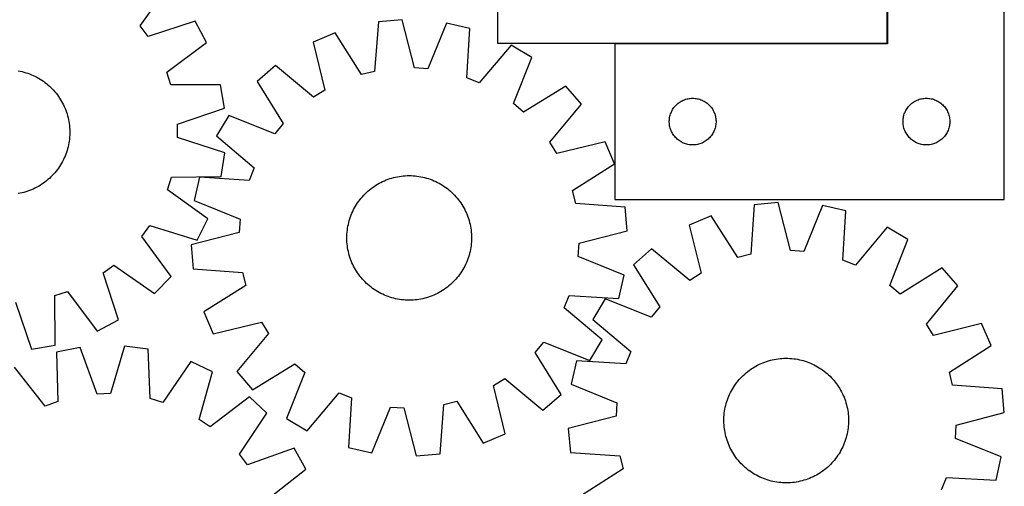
# Model space of a CAD drawing. Header units: millimetres. Extents: x 7 to 1493, y 8 to 2993.
# Tile 9 of 11: x 862 to 1493, y 2305 to 2604. Entities that reach past the tile are written whole.
import ezdxf

# ---------------------------------------------------------------- set-up
doc = ezdxf.new("R2010")
doc.units = ezdxf.units.MM
doc.layers.add('COMMON', color=5, linetype='CONTINUOUS', true_color=0x0000ff)
doc.layers.add('CUT', color=7, linetype='CONTINUOUS', true_color=0x000000)

msp = doc.modelspace()

# ---------------------------------------------------------------- linework, layer by layer
at = {"layer": 'COMMON'}
msp.add_line((1418.270419, 2788.906313), (1418.270419, 2589.307924), dxfattribs=at)
at = {"layer": 'CUT'}
for p, q in [((1418.170419, 2589.307924), (1418.170419, 2889.307924)), ((1418.37042, 2788.906313), (1418.37042, 2588.906313)), ((1493.37042, 2488.906313), (1493.37042, 2788.906313)), ((1168.170419, 2689.307924), (1168.170419, 2589.307924)), ((938.914214, 2600.343884), (957.23956, 2626.289143)), ((974.195097, 2603.333194), (944.008415, 2593.446892)), ((981.287676, 2589.679408), (974.195097, 2603.333194)), ((1106.996854, 2604.171155), (1091.668776, 2602.836768)), ((1114.838032, 2573.389819), (1106.996854, 2604.171155)), ((944.008415, 2593.446892), (938.914214, 2600.343884)), ((1091.668776, 2602.836768), (1089.264587, 2571.16352)), ((1135.465323, 2602.168136), (1123.391231, 2572.788022)), ((1150.455539, 2598.700577), (1135.465323, 2602.168136)), ((1148.400987, 2567.002729), (1150.455539, 2598.700577)), ((1063.974686, 2595.944511), (1049.809167, 2589.938797)), ((1080.944046, 2569.092778), (1063.974686, 2595.944511)), ((955.841711, 2570.666843), (981.287676, 2589.679408)), ((1049.809167, 2589.938797), (1057.310219, 2559.072813)), ((1176.911695, 2587.998352), (1156.349597, 2563.787303)), ((1168.170419, 2589.307924), (1418.170419, 2589.307924)), ((1190.096703, 2580.068276), (1176.911695, 2587.998352)), ((1418.37042, 2588.906313), (1243.37042, 2588.906313)), ((1243.37042, 2588.906313), (1243.37042, 2488.906313)), ((1178.347535, 2550.556723), (1190.096703, 2580.068276)), ((1025.600346, 2574.825928), (1013.984004, 2564.736768)), ((1050.036808, 2554.532233), (1025.600346, 2574.825928)), ((1123.391231, 2572.788022), (1114.838032, 2573.389819)), ((860.568386, 2571.471736), (861.802714, 2571.236276)), ((861.802714, 2571.236276), (863.029037, 2570.96216)), ((863.029037, 2570.96216), (864.246144, 2570.649661)), ((864.246144, 2570.649661), (865.452836, 2570.299085)), ((865.452836, 2570.299085), (866.647919, 2569.910779)), ((866.647919, 2569.910779), (867.830217, 2569.485126)), ((867.830217, 2569.485126), (868.99856, 2569.022547)), ((868.99856, 2569.022547), (870.151797, 2568.523497)), ((870.151797, 2568.523497), (871.28879, 2567.988469)), ((871.28879, 2567.988469), (872.408416, 2567.417992)), ((872.408416, 2567.417992), (873.50957, 2566.812627)), ((873.50957, 2566.812627), (874.591166, 2566.172974)), ((874.591166, 2566.172974), (875.652137, 2565.499662)), ((875.652137, 2565.499662), (876.691434, 2564.793356)), ((958.555295, 2562.53322), (955.841711, 2570.666843)), ((1089.264587, 2571.16352), (1080.944046, 2569.092778)), ((1156.349597, 2563.787303), (1148.400987, 2567.002729)), ((876.691434, 2564.793356), (877.708033, 2564.054754)), ((877.708033, 2564.054754), (878.700931, 2563.284584)), ((878.700931, 2563.284584), (879.669147, 2562.483607)), ((879.669147, 2562.483607), (880.611726, 2561.652613)), ((880.611726, 2561.652613), (881.527737, 2560.792421)), ((881.527737, 2560.792421), (882.416277, 2559.903881)), ((882.416277, 2559.903881), (883.27647, 2558.98787)), ((990.319571, 2562.607454), (958.555295, 2562.53322)), ((992.845763, 2547.430204), (990.319571, 2562.607454)), ((1013.984004, 2564.736768), (1030.656042, 2537.699425)), ((1057.310219, 2559.072813), (1050.036808, 2554.532233)), ((1211.950834, 2561.714453), (1184.913491, 2545.042415)), ((1222.039993, 2550.098111), (1211.950834, 2561.714453)), ((883.27647, 2558.98787), (884.107465, 2558.045292)), ((884.107465, 2558.045292), (884.908443, 2557.077076)), ((884.908443, 2557.077076), (885.678613, 2556.084179)), ((885.678613, 2556.084179), (886.417216, 2555.06758)), ((886.417216, 2555.06758), (887.123522, 2554.028283)), ((887.123522, 2554.028283), (887.796834, 2552.967313)), ((887.796834, 2552.967313), (888.436488, 2551.885718)), ((1287.363612, 2552.651067), (1288.079139, 2552.942065)), ((1288.079139, 2552.942065), (1288.808698, 2553.195844)), ((1288.808698, 2553.195844), (1289.550354, 2553.411729)), ((1289.550354, 2553.411729), (1290.302139, 2553.589148)), ((1290.302139, 2553.589148), (1291.062062, 2553.727631)), ((1291.062062, 2553.727631), (1291.828105, 2553.826811)), ((1291.828105, 2553.826811), (1292.598239, 2553.886424)), ((1292.598239, 2553.886424), (1293.37042, 2553.906313)), ((1293.37042, 2553.906313), (1294.142602, 2553.886424)), ((1294.142602, 2553.886424), (1294.912735, 2553.826811)), ((1294.912735, 2553.826811), (1295.678779, 2553.727631)), ((1295.678779, 2553.727631), (1296.438701, 2553.589148)), ((1296.438701, 2553.589148), (1297.190487, 2553.411729)), ((1297.190487, 2553.411729), (1297.932143, 2553.195844)), ((1297.932143, 2553.195844), (1298.661702, 2552.942065)), ((1298.661702, 2552.942065), (1299.377229, 2552.651067)), ((1437.363612, 2552.651067), (1438.079139, 2552.942065)), ((1438.079139, 2552.942065), (1438.808698, 2553.195844)), ((1438.808698, 2553.195844), (1439.550354, 2553.411729)), ((1439.550354, 2553.411729), (1440.302139, 2553.589148)), ((1440.302139, 2553.589148), (1441.062062, 2553.727631)), ((1441.062062, 2553.727631), (1441.828105, 2553.826811)), ((1441.828105, 2553.826811), (1442.598239, 2553.886424)), ((1442.598239, 2553.886424), (1443.37042, 2553.906313)), ((1443.37042, 2553.906313), (1444.142602, 2553.886424)), ((1444.142602, 2553.886424), (1444.912735, 2553.826811)), ((1444.912735, 2553.826811), (1445.678779, 2553.727631)), ((1445.678779, 2553.727631), (1446.438701, 2553.589148)), ((1446.438701, 2553.589148), (1447.190487, 2553.411729)), ((1447.190487, 2553.411729), (1447.932143, 2553.195844)), ((1447.932143, 2553.195844), (1448.661702, 2552.942065)), ((1448.661702, 2552.942065), (1449.377229, 2552.651067)), ((888.436488, 2551.885718), (889.041853, 2550.784564)), ((889.041853, 2550.784564), (889.612331, 2549.664938)), ((889.612331, 2549.664938), (890.14736, 2548.527946)), ((890.14736, 2548.527946), (890.64641, 2547.374709)), ((890.64641, 2547.374709), (891.108991, 2546.206365)), ((962.770006, 2537.211417), (992.845763, 2547.430204)), ((1184.913491, 2545.042415), (1178.347535, 2550.556723)), ((1201.746299, 2525.661649), (1222.039993, 2550.098111)), ((1280.130238, 2545.955964), (1280.510701, 2546.628205)), ((1280.510701, 2546.628205), (1280.925265, 2547.279969)), ((1280.925265, 2547.279969), (1281.372832, 2547.909527)), ((1281.372832, 2547.909527), (1281.852214, 2548.515211)), ((1281.852214, 2548.515211), (1282.36214, 2549.095413)), ((1282.36214, 2549.095413), (1282.901258, 2549.648596)), ((1282.901258, 2549.648596), (1283.468139, 2550.173292)), ((1283.468139, 2550.173292), (1284.061278, 2550.66811)), ((1284.061278, 2550.66811), (1284.679104, 2551.131738)), ((1284.679104, 2551.131738), (1285.319977, 2551.562946)), ((1285.319977, 2551.562946), (1285.982199, 2551.960592)), ((1285.982199, 2551.960592), (1286.664013, 2552.323619)), ((1286.664013, 2552.323619), (1287.363612, 2552.651067)), ((1299.377229, 2552.651067), (1300.076827, 2552.323619)), ((1300.076827, 2552.323619), (1300.758641, 2551.960592)), ((1300.758641, 2551.960592), (1301.420863, 2551.562946)), ((1301.420863, 2551.562946), (1302.061737, 2551.131738)), ((1302.061737, 2551.131738), (1302.679563, 2550.66811)), ((1302.679563, 2550.66811), (1303.272702, 2550.173292)), ((1303.272702, 2550.173292), (1303.839583, 2549.648596)), ((1303.839583, 2549.648596), (1304.378701, 2549.095413)), ((1304.378701, 2549.095413), (1304.888627, 2548.515211)), ((1304.888627, 2548.515211), (1305.368009, 2547.909527)), ((1305.368009, 2547.909527), (1305.815576, 2547.279969)), ((1305.815576, 2547.279969), (1306.23014, 2546.628205)), ((1306.23014, 2546.628205), (1306.610602, 2545.955964)), ((1430.130238, 2545.955964), (1430.510701, 2546.628205)), ((1430.510701, 2546.628205), (1430.925265, 2547.279969)), ((1430.925265, 2547.279969), (1431.372832, 2547.909527)), ((1431.372832, 2547.909527), (1431.852214, 2548.515211)), ((1431.852214, 2548.515211), (1432.36214, 2549.095413)), ((1432.36214, 2549.095413), (1432.901258, 2549.648596)), ((1432.901258, 2549.648596), (1433.468139, 2550.173292)), ((1433.468139, 2550.173292), (1434.061278, 2550.66811)), ((1434.061278, 2550.66811), (1434.679104, 2551.131738)), ((1434.679104, 2551.131738), (1435.319977, 2551.562946)), ((1435.319977, 2551.562946), (1435.982199, 2551.960592)), ((1435.982199, 2551.960592), (1436.664013, 2552.323619)), ((1436.664013, 2552.323619), (1437.363612, 2552.651067)), ((1449.377229, 2552.651067), (1450.076827, 2552.323619)), ((1450.076827, 2552.323619), (1450.758641, 2551.960592)), ((1450.758641, 2551.960592), (1451.420863, 2551.562946)), ((1451.420863, 2551.562946), (1452.061737, 2551.131738)), ((1452.061737, 2551.131738), (1452.679563, 2550.66811)), ((1452.679563, 2550.66811), (1453.272702, 2550.173292)), ((1453.272702, 2550.173292), (1453.839583, 2549.648596)), ((1453.839583, 2549.648596), (1454.378701, 2549.095413)), ((1454.378701, 2549.095413), (1454.888627, 2548.515211)), ((1454.888627, 2548.515211), (1455.368009, 2547.909527)), ((1455.368009, 2547.909527), (1455.815576, 2547.279969)), ((1455.815576, 2547.279969), (1456.23014, 2546.628205)), ((1456.23014, 2546.628205), (1456.610602, 2545.955964)), ((891.108991, 2546.206365), (891.534644, 2545.024069)), ((891.534644, 2545.024069), (891.922951, 2543.828985)), ((891.922951, 2543.828985), (892.273527, 2542.622294)), ((892.273527, 2542.622294), (892.586028, 2541.405187)), ((892.586028, 2541.405187), (892.860144, 2540.178864)), ((892.860144, 2540.178864), (893.095605, 2538.944536)), ((995.630181, 2542.882638), (987.700105, 2529.697629)), ((1025.141735, 2531.133469), (995.630181, 2542.882638)), ((1278.415157, 2540.063945), (1278.49458, 2540.832288)), ((1278.49458, 2540.832288), (1278.613451, 2541.595524)), ((1278.613451, 2541.595524), (1278.771455, 2542.351629)), ((1278.771455, 2542.351629), (1278.968172, 2543.098598)), ((1278.968172, 2543.098598), (1279.203082, 2543.834449)), ((1279.203082, 2543.834449), (1279.475561, 2544.557231)), ((1279.475561, 2544.557231), (1279.784886, 2545.265029)), ((1279.784886, 2545.265029), (1280.130238, 2545.955964)), ((1306.610602, 2545.955964), (1306.955954, 2545.265029)), ((1306.955954, 2545.265029), (1307.26528, 2544.557231)), ((1307.26528, 2544.557231), (1307.537759, 2543.834449)), ((1307.537759, 2543.834449), (1307.772668, 2543.098598)), ((1307.772668, 2543.098598), (1307.969386, 2542.351629)), ((1307.969386, 2542.351629), (1308.12739, 2541.595524)), ((1308.12739, 2541.595524), (1308.24626, 2540.832288)), ((1308.24626, 2540.832288), (1308.325683, 2540.063945)), ((1428.415157, 2540.063945), (1428.49458, 2540.832288)), ((1428.49458, 2540.832288), (1428.613451, 2541.595524)), ((1428.613451, 2541.595524), (1428.771455, 2542.351629)), ((1428.771455, 2542.351629), (1428.968172, 2543.098598)), ((1428.968172, 2543.098598), (1429.203082, 2543.834449)), ((1429.203082, 2543.834449), (1429.475561, 2544.557231)), ((1429.475561, 2544.557231), (1429.784886, 2545.265029)), ((1429.784886, 2545.265029), (1430.130238, 2545.955964)), ((1456.610602, 2545.955964), (1456.955954, 2545.265029)), ((1456.955954, 2545.265029), (1457.26528, 2544.557231)), ((1457.26528, 2544.557231), (1457.537759, 2543.834449)), ((1457.537759, 2543.834449), (1457.772668, 2543.098598)), ((1457.772668, 2543.098598), (1457.969386, 2542.351629)), ((1457.969386, 2542.351629), (1458.12739, 2541.595524)), ((1458.12739, 2541.595524), (1458.24626, 2540.832288)), ((1458.24626, 2540.832288), (1458.325683, 2540.063945)), ((893.095605, 2538.944536), (893.292178, 2537.703422)), ((893.292178, 2537.703422), (893.44967, 2536.456745)), ((893.44967, 2536.456745), (893.567926, 2535.205736)), ((893.567926, 2535.205736), (893.646828, 2533.95163)), ((893.646828, 2533.95163), (893.686299, 2532.695665)), ((962.837351, 2528.637337), (962.770006, 2537.211417)), ((1030.656042, 2537.699425), (1025.141735, 2531.133469)), ((1278.375393, 2539.292532), (1278.415157, 2540.063945)), ((1278.375393, 2538.520094), (1278.375393, 2539.292532)), ((1278.415157, 2537.748681), (1278.375393, 2538.520094)), ((1278.49458, 2536.980338), (1278.415157, 2537.748681)), ((1278.613451, 2536.217102), (1278.49458, 2536.980338)), ((1278.771455, 2535.460997), (1278.613451, 2536.217102)), ((1278.968172, 2534.714028), (1278.771455, 2535.460997)), ((1279.203082, 2533.978177), (1278.968172, 2534.714028)), ((1279.475561, 2533.255395), (1279.203082, 2533.978177)), ((1307.537759, 2533.978177), (1307.26528, 2533.255395)), ((1307.772668, 2534.714028), (1307.537759, 2533.978177)), ((1307.969386, 2535.460997), (1307.772668, 2534.714028)), ((1308.12739, 2536.217102), (1307.969386, 2535.460997)), ((1308.24626, 2536.980338), (1308.12739, 2536.217102)), ((1308.325683, 2537.748681), (1308.24626, 2536.980338)), ((1308.325683, 2540.063945), (1308.365447, 2539.292532)), ((1308.365447, 2538.520094), (1308.325683, 2537.748681)), ((1308.365447, 2539.292532), (1308.365447, 2538.520094)), ((1428.375393, 2539.292532), (1428.415157, 2540.063945)), ((1428.375393, 2538.520094), (1428.375393, 2539.292532)), ((1428.415157, 2537.748681), (1428.375393, 2538.520094)), ((1428.49458, 2536.980338), (1428.415157, 2537.748681)), ((1428.613451, 2536.217102), (1428.49458, 2536.980338)), ((1428.771455, 2535.460997), (1428.613451, 2536.217102)), ((1428.968172, 2534.714028), (1428.771455, 2535.460997)), ((1429.203082, 2533.978177), (1428.968172, 2534.714028)), ((1429.475561, 2533.255395), (1429.203082, 2533.978177)), ((1457.537759, 2533.978177), (1457.26528, 2533.255395)), ((1457.772668, 2534.714028), (1457.537759, 2533.978177)), ((1457.969386, 2535.460997), (1457.772668, 2534.714028)), ((1458.12739, 2536.217102), (1457.969386, 2535.460997)), ((1458.24626, 2536.980338), (1458.12739, 2536.217102)), ((1458.325683, 2537.748681), (1458.24626, 2536.980338)), ((1458.325683, 2540.063945), (1458.365447, 2539.292532)), ((1458.365447, 2538.520094), (1458.325683, 2537.748681)), ((1458.365447, 2539.292532), (1458.365447, 2538.520094)), ((893.449673, 2527.678), (893.292181, 2526.431323)), ((893.567928, 2528.929009), (893.449673, 2527.678)), ((893.646829, 2530.183114), (893.567928, 2528.929009)), ((893.686299, 2531.43908), (893.646829, 2530.183114)), ((893.686299, 2532.695665), (893.686299, 2531.43908)), ((993.069912, 2518.892237), (962.837351, 2528.637337)), ((987.700105, 2529.697629), (1011.911154, 2509.135532)), ((1279.784886, 2532.547597), (1279.475561, 2533.255395)), ((1280.130238, 2531.856662), (1279.784886, 2532.547597)), ((1280.510701, 2531.184421), (1280.130238, 2531.856662)), ((1280.925265, 2530.532657), (1280.510701, 2531.184421)), ((1281.372832, 2529.903099), (1280.925265, 2530.532657)), ((1281.852214, 2529.297415), (1281.372832, 2529.903099)), ((1282.36214, 2528.717213), (1281.852214, 2529.297415)), ((1282.901258, 2528.16403), (1282.36214, 2528.717213)), ((1283.468139, 2527.639334), (1282.901258, 2528.16403)), ((1284.061278, 2527.144516), (1283.468139, 2527.639334)), ((1303.272702, 2527.639334), (1302.679563, 2527.144516)), ((1303.839583, 2528.16403), (1303.272702, 2527.639334)), ((1304.378701, 2528.717213), (1303.839583, 2528.16403)), ((1304.888627, 2529.297415), (1304.378701, 2528.717213)), ((1305.368009, 2529.903099), (1304.888627, 2529.297415)), ((1305.815576, 2530.532657), (1305.368009, 2529.903099)), ((1306.23014, 2531.184421), (1305.815576, 2530.532657)), ((1306.610602, 2531.856662), (1306.23014, 2531.184421)), ((1306.955954, 2532.547597), (1306.610602, 2531.856662)), ((1307.26528, 2533.255395), (1306.955954, 2532.547597)), ((1429.784886, 2532.547597), (1429.475561, 2533.255395)), ((1430.130238, 2531.856662), (1429.784886, 2532.547597)), ((1430.510701, 2531.184421), (1430.130238, 2531.856662)), ((1430.925265, 2530.532657), (1430.510701, 2531.184421)), ((1431.372832, 2529.903099), (1430.925265, 2530.532657)), ((1431.852214, 2529.297415), (1431.372832, 2529.903099)), ((1432.36214, 2528.717213), (1431.852214, 2529.297415)), ((1432.901258, 2528.16403), (1432.36214, 2528.717213)), ((1433.468139, 2527.639334), (1432.901258, 2528.16403)), ((1434.061278, 2527.144516), (1433.468139, 2527.639334)), ((1453.272702, 2527.639334), (1452.679563, 2527.144516)), ((1453.839583, 2528.16403), (1453.272702, 2527.639334)), ((1454.378701, 2528.717213), (1453.839583, 2528.16403)), ((1454.888627, 2529.297415), (1454.378701, 2528.717213)), ((1455.368009, 2529.903099), (1454.888627, 2529.297415)), ((1455.815576, 2530.532657), (1455.368009, 2529.903099)), ((1456.23014, 2531.184421), (1455.815576, 2530.532657)), ((1456.610602, 2531.856662), (1456.23014, 2531.184421)), ((1456.955954, 2532.547597), (1456.610602, 2531.856662)), ((1457.26528, 2533.255395), (1456.955954, 2532.547597)), ((892.273533, 2521.51245), (891.922957, 2520.305759)), ((892.586033, 2522.729558), (892.273533, 2521.51245)), ((892.860148, 2523.95588), (892.586033, 2522.729558)), ((893.095609, 2525.190208), (892.860148, 2523.95588)), ((893.292181, 2526.431323), (893.095609, 2525.190208)), ((1206.286879, 2518.388238), (1201.746299, 2525.661649)), ((1237.152863, 2525.889291), (1206.286879, 2518.388238)), ((1243.158577, 2511.723771), (1237.152863, 2525.889291)), ((1284.679104, 2526.680888), (1284.061278, 2527.144516)), ((1285.319977, 2526.24968), (1284.679104, 2526.680888)), ((1285.982199, 2525.852034), (1285.319977, 2526.24968)), ((1286.664013, 2525.489007), (1285.982199, 2525.852034)), ((1287.363612, 2525.161559), (1286.664013, 2525.489007)), ((1288.079139, 2524.870561), (1287.363612, 2525.161559)), ((1288.808698, 2524.616782), (1288.079139, 2524.870561)), ((1289.550354, 2524.400897), (1288.808698, 2524.616782)), ((1290.302139, 2524.223478), (1289.550354, 2524.400897)), ((1291.062062, 2524.084995), (1290.302139, 2524.223478)), ((1291.828105, 2523.985815), (1291.062062, 2524.084995)), ((1292.598239, 2523.926202), (1291.828105, 2523.985815)), ((1293.37042, 2523.906313), (1292.598239, 2523.926202)), ((1294.142602, 2523.926202), (1293.37042, 2523.906313)), ((1294.912735, 2523.985815), (1294.142602, 2523.926202)), ((1295.678779, 2524.084995), (1294.912735, 2523.985815)), ((1296.438701, 2524.223478), (1295.678779, 2524.084995)), ((1297.190487, 2524.400897), (1296.438701, 2524.223478)), ((1297.932143, 2524.616782), (1297.190487, 2524.400897)), ((1298.661702, 2524.870561), (1297.932143, 2524.616782)), ((1299.377229, 2525.161559), (1298.661702, 2524.870561)), ((1300.076827, 2525.489007), (1299.377229, 2525.161559)), ((1300.758641, 2525.852034), (1300.076827, 2525.489007)), ((1301.420863, 2526.24968), (1300.758641, 2525.852034)), ((1302.061737, 2526.680888), (1301.420863, 2526.24968)), ((1302.679563, 2527.144516), (1302.061737, 2526.680888)), ((1434.679104, 2526.680888), (1434.061278, 2527.144516)), ((1435.319977, 2526.24968), (1434.679104, 2526.680888)), ((1435.982199, 2525.852034), (1435.319977, 2526.24968)), ((1436.664013, 2525.489007), (1435.982199, 2525.852034)), ((1437.363612, 2525.161559), (1436.664013, 2525.489007)), ((1438.079139, 2524.870561), (1437.363612, 2525.161559)), ((1438.808698, 2524.616782), (1438.079139, 2524.870561)), ((1439.550354, 2524.400897), (1438.808698, 2524.616782)), ((1440.302139, 2524.223478), (1439.550354, 2524.400897)), ((1441.062062, 2524.084995), (1440.302139, 2524.223478)), ((1441.828105, 2523.985815), (1441.062062, 2524.084995)), ((1442.598239, 2523.926202), (1441.828105, 2523.985815)), ((1443.37042, 2523.906313), (1442.598239, 2523.926202)), ((1444.142602, 2523.926202), (1443.37042, 2523.906313)), ((1444.912735, 2523.985815), (1444.142602, 2523.926202)), ((1445.678779, 2524.084995), (1444.912735, 2523.985815)), ((1446.438701, 2524.223478), (1445.678779, 2524.084995)), ((1447.190487, 2524.400897), (1446.438701, 2524.223478)), ((1447.932143, 2524.616782), (1447.190487, 2524.400897)), ((1448.661702, 2524.870561), (1447.932143, 2524.616782)), ((1449.377229, 2525.161559), (1448.661702, 2524.870561)), ((1450.076827, 2525.489007), (1449.377229, 2525.161559)), ((1450.758641, 2525.852034), (1450.076827, 2525.489007)), ((1451.420863, 2526.24968), (1450.758641, 2525.852034)), ((1452.061737, 2526.680888), (1451.420863, 2526.24968)), ((1452.679563, 2527.144516), (1452.061737, 2526.680888)), ((890.147369, 2515.606797), (889.612342, 2514.469804)), ((890.646419, 2516.760034), (890.147369, 2515.606797)), ((891.108999, 2517.928378), (890.646419, 2516.760034)), ((891.534652, 2519.110675), (891.108999, 2517.928378)), ((891.922957, 2520.305759), (891.534652, 2519.110675)), ((990.782435, 2503.677179), (993.069912, 2518.892237)), ((886.417229, 2509.06716), (885.678627, 2508.050561)), ((887.123534, 2510.106458), (886.417229, 2509.06716)), ((887.796846, 2511.167428), (887.123534, 2510.106458)), ((888.4365, 2512.249024), (887.796846, 2511.167428)), ((889.041864, 2513.350179), (888.4365, 2512.249024)), ((889.612342, 2514.469804), (889.041864, 2513.350179)), ((1011.911154, 2509.135532), (1008.695728, 2501.186921)), ((1216.306844, 2494.754411), (1243.158577, 2511.723771)), ((880.611743, 2502.482125), (879.669164, 2501.65113)), ((881.527754, 2503.342317), (880.611743, 2502.482125)), ((882.416293, 2504.230857), (881.527754, 2503.342317)), ((883.276485, 2505.146869), (882.416293, 2504.230857)), ((884.10748, 2506.089448), (883.276485, 2505.146869)), ((884.908457, 2507.057664), (884.10748, 2506.089448)), ((885.678627, 2508.050561), (884.908457, 2507.057664)), ((956.435424, 2495.07721), (959.020912, 2503.252454)), ((959.020912, 2503.252454), (990.782435, 2503.677179)), ((976.99788, 2503.241473), (973.530321, 2488.251257)), ((1008.695728, 2501.186921), (976.99788, 2503.241473)), ((1097.890097, 2501.871429), (1099.078754, 2502.278984)), ((1099.078754, 2502.278984), (1100.279626, 2502.649003)), ((1100.279626, 2502.649003), (1101.491528, 2502.981118)), ((1101.491528, 2502.981118), (1102.713264, 2503.275002)), ((1102.713264, 2503.275002), (1103.943628, 2503.530366)), ((1103.943628, 2503.530366), (1105.181406, 2503.746957)), ((1105.181406, 2503.746957), (1106.425377, 2503.924562)), ((1106.425377, 2503.924562), (1107.674313, 2504.063005)), ((1107.674313, 2504.063005), (1108.926981, 2504.16215)), ((1108.926981, 2504.16215), (1110.182145, 2504.221898)), ((1110.182145, 2504.221898), (1111.438566, 2504.242192)), ((1111.438566, 2504.242192), (1112.695005, 2504.22301)), ((1112.695005, 2504.22301), (1113.950222, 2504.164372)), ((1113.950222, 2504.164372), (1115.202977, 2504.066336)), ((1115.202977, 2504.066336), (1116.452035, 2503.928998)), ((1116.452035, 2503.928998), (1117.696162, 2503.752494)), ((1117.696162, 2503.752494), (1118.934132, 2503.536998)), ((1118.934132, 2503.536998), (1120.164721, 2503.282722)), ((1120.164721, 2503.282722), (1121.386717, 2502.989919)), ((1121.386717, 2502.989919), (1122.598912, 2502.658876)), ((1122.598912, 2502.658876), (1123.800111, 2502.289921)), ((1123.800111, 2502.289921), (1124.989128, 2501.883417)), ((871.288811, 2496.146263), (870.151818, 2495.611235)), ((872.408436, 2496.716741), (871.288811, 2496.146263)), ((873.50959, 2497.322106), (872.408436, 2496.716741)), ((874.591186, 2497.96176), (873.50959, 2497.322106)), ((875.652156, 2498.635073), (874.591186, 2497.96176)), ((876.691453, 2499.341379), (875.652156, 2498.635073)), ((877.708052, 2500.079982), (876.691453, 2499.341379)), ((878.700949, 2500.850152), (877.708052, 2500.079982)), ((879.669164, 2501.65113), (878.700949, 2500.850152)), ((1086.926, 2495.837548), (1087.930538, 2496.592471)), ((1087.930538, 2496.592471), (1088.958293, 2497.315469)), ((1088.958293, 2497.315469), (1090.008251, 2498.005828)), ((1090.008251, 2498.005828), (1091.079376, 2498.662866)), ((1091.079376, 2498.662866), (1092.17061, 2499.285935)), ((1092.17061, 2499.285935), (1093.280877, 2499.87442)), ((1093.280877, 2499.87442), (1094.409081, 2500.42774)), ((1094.409081, 2500.42774), (1095.554108, 2500.94535)), ((1095.554108, 2500.94535), (1096.714828, 2501.426737)), ((1096.714828, 2501.426737), (1097.890097, 2501.871429)), ((1124.989128, 2501.883417), (1126.16479, 2501.439765)), ((1126.16479, 2501.439765), (1127.325936, 2500.959405)), ((1127.325936, 2500.959405), (1128.471421, 2500.442808)), ((1128.471421, 2500.442808), (1129.600113, 2499.890486)), ((1129.600113, 2499.890486), (1130.7109, 2499.302984)), ((1130.7109, 2499.302984), (1131.802685, 2498.680881)), ((1131.802685, 2498.680881), (1132.874391, 2498.024791)), ((1132.874391, 2498.024791), (1133.924959, 2497.335361)), ((1133.924959, 2497.335361), (1134.953354, 2496.613273)), ((1134.953354, 2496.613273), (1135.958559, 2495.859238)), ((861.802737, 2492.898451), (860.568409, 2492.66299)), ((863.029059, 2493.172567), (861.802737, 2492.898451)), ((864.246167, 2493.485067), (863.029059, 2493.172567)), ((865.452857, 2493.835644), (864.246167, 2493.485067)), ((866.647941, 2494.22395), (865.452857, 2493.835644)), ((867.830238, 2494.649604), (866.647941, 2494.22395)), ((868.998581, 2495.112184), (867.830238, 2494.649604)), ((870.151818, 2495.611235), (868.998581, 2495.112184)), ((982.176897, 2476.466693), (956.435424, 2495.07721)), ((1079.839219, 2488.744494), (1080.624456, 2489.725518)), ((1080.624456, 2489.725518), (1081.44012, 2490.681394)), ((1081.44012, 2490.681394), (1082.285406, 2491.611178)), ((1082.285406, 2491.611178), (1083.159481, 2492.513952)), ((1083.159481, 2492.513952), (1084.061481, 2493.388825)), ((1084.061481, 2493.388825), (1084.990516, 2494.234934)), ((1084.990516, 2494.234934), (1085.94567, 2495.051443)), ((1085.94567, 2495.051443), (1086.926, 2495.837548)), ((1135.958559, 2495.859238), (1136.939584, 2495.074002)), ((1136.939584, 2495.074002), (1137.89546, 2494.258337)), ((1137.89546, 2494.258337), (1138.825244, 2493.413051)), ((1138.825244, 2493.413051), (1139.728018, 2492.538976)), ((1139.728018, 2492.538976), (1140.602891, 2491.636976)), ((1140.602891, 2491.636976), (1141.448999, 2490.707941)), ((1141.448999, 2490.707941), (1142.265509, 2489.752787)), ((1142.265509, 2489.752787), (1143.051613, 2488.772457)), ((1218.377586, 2486.43387), (1216.306844, 2494.754411)), ((973.530321, 2488.251257), (1002.910435, 2476.177165)), ((1075.807971, 2482.386047), (1076.395473, 2483.496834)), ((1076.395473, 2483.496834), (1077.017576, 2484.588619)), ((1077.017576, 2484.588619), (1077.673666, 2485.660325)), ((1077.673666, 2485.660325), (1078.363096, 2486.710893)), ((1078.363096, 2486.710893), (1079.085184, 2487.739288)), ((1079.085184, 2487.739288), (1079.839219, 2488.744494)), ((1143.051613, 2488.772457), (1143.806537, 2487.767919)), ((1143.806537, 2487.767919), (1144.529535, 2486.740164)), ((1144.529535, 2486.740164), (1145.219894, 2485.690206)), ((1145.219894, 2485.690206), (1145.876932, 2484.619081)), ((1145.876932, 2484.619081), (1146.500001, 2483.527847)), ((1146.500001, 2483.527847), (1147.088486, 2482.41758)), ((1250.050834, 2484.029681), (1218.377586, 2486.43387)), ((1243.37042, 2488.906313), (1493.37042, 2488.906313)), ((1251.385221, 2468.701604), (1250.050834, 2484.029681)), ((1332.942851, 2485.485152), (1330.693195, 2453.800553)), ((1348.264237, 2486.894294), (1332.942851, 2485.485152)), ((1356.255475, 2456.151574), (1348.264237, 2486.894294)), ((1376.742138, 2485.03017), (1364.811508, 2455.591508)), ((1391.749091, 2481.635776), (1376.742138, 2485.03017)), ((1073.408536, 2476.586045), (1073.81504, 2477.775062)), ((1073.81504, 2477.775062), (1074.258692, 2478.950724)), ((1074.258692, 2478.950724), (1074.739053, 2480.11187)), ((1074.739053, 2480.11187), (1075.255649, 2481.257355)), ((1075.255649, 2481.257355), (1075.807971, 2482.386047)), ((1147.088486, 2482.41758), (1147.641806, 2481.289377)), ((1147.641806, 2481.289377), (1148.159415, 2480.144349)), ((1148.159415, 2480.144349), (1148.640803, 2478.983629)), ((1148.640803, 2478.983629), (1149.085495, 2477.80836)), ((1149.085495, 2477.80836), (1149.49305, 2476.619703)), ((1305.282711, 2478.457884), (1291.146656, 2472.383141)), ((1322.382854, 2451.689248), (1305.282711, 2478.457884)), ((1389.849188, 2449.928283), (1391.749091, 2481.635776)), ((939.97618, 2465.137935), (944.961415, 2472.114095)), ((944.961415, 2472.114095), (975.299665, 2462.703182)), ((975.299665, 2462.703182), (982.176897, 2476.466693)), ((1002.910435, 2476.177165), (1002.308638, 2467.623967)), ((1071.945964, 2470.482096), (1072.16146, 2471.720066)), ((1072.16146, 2471.720066), (1072.415735, 2472.950656)), ((1072.415735, 2472.950656), (1072.708538, 2474.172651)), ((1072.708538, 2474.172651), (1073.039581, 2475.384846)), ((1073.039581, 2475.384846), (1073.408536, 2476.586045)), ((1149.49305, 2476.619703), (1149.863068, 2475.418831)), ((1149.863068, 2475.418831), (1150.195184, 2474.206929)), ((1150.195184, 2474.206929), (1150.489068, 2472.985193)), ((1150.489068, 2472.985193), (1150.744432, 2471.754829)), ((1150.744432, 2471.754829), (1150.961023, 2470.517051)), ((1291.146656, 2472.383141), (1298.798186, 2441.554115)), ((1418.257138, 2471.062732), (1397.813388, 2446.751668)), ((1431.480673, 2463.197068), (1418.257138, 2471.062732)), ((958.70681, 2439.48373), (939.97618, 2465.137935)), ((1002.308638, 2467.623967), (971.527302, 2459.782788)), ((1071.456265, 2464.224501), (1071.475447, 2465.48094)), ((1071.475447, 2465.48094), (1071.534085, 2466.736156)), ((1071.534085, 2466.736156), (1071.632122, 2467.988911)), ((1071.632122, 2467.988911), (1071.76946, 2469.237969)), ((1071.76946, 2469.237969), (1071.945964, 2470.482096)), ((1150.961023, 2470.517051), (1151.138628, 2469.27308)), ((1151.138628, 2469.27308), (1151.277071, 2468.024144)), ((1151.277071, 2468.024144), (1151.376216, 2466.771476)), ((1151.376216, 2466.771476), (1151.435964, 2465.516312)), ((1151.435964, 2465.516312), (1151.456258, 2464.259891)), ((1220.603885, 2460.860425), (1251.385221, 2468.701604)), ((971.527302, 2459.782788), (972.861689, 2444.45471)), ((1071.476559, 2462.968079), (1071.456265, 2464.224501)), ((1071.536307, 2461.712915), (1071.476559, 2462.968079)), ((1071.635452, 2460.460247), (1071.536307, 2461.712915)), ((1071.773895, 2459.211311), (1071.635452, 2460.460247)), ((1071.9515, 2457.96734), (1071.773895, 2459.211311)), ((1072.168091, 2456.729562), (1071.9515, 2457.96734)), ((1150.966559, 2458.002295), (1150.751063, 2456.764325)), ((1151.143063, 2459.246422), (1150.966559, 2458.002295)), ((1151.280401, 2460.49548), (1151.143063, 2459.246422)), ((1151.378438, 2461.748235), (1151.280401, 2460.49548)), ((1151.437076, 2463.003452), (1151.378438, 2461.748235)), ((1151.456258, 2464.259891), (1151.437076, 2463.003452)), ((1220.002088, 2452.307226), (1220.603885, 2460.860425)), ((1419.875603, 2433.628553), (1431.480673, 2463.197068)), ((1072.423455, 2455.499198), (1072.168091, 2456.729562)), ((1072.717339, 2454.277462), (1072.423455, 2455.499198)), ((1073.049455, 2453.06556), (1072.717339, 2454.277462)), ((1073.419473, 2451.864688), (1073.049455, 2453.06556)), ((1073.827028, 2450.676031), (1073.419473, 2451.864688)), ((1149.503986, 2451.898346), (1149.097483, 2450.709329)), ((1149.872942, 2453.099545), (1149.503986, 2451.898346)), ((1150.203985, 2454.31174), (1149.872942, 2453.099545)), ((1150.496788, 2455.533736), (1150.203985, 2454.31174)), ((1150.751063, 2456.764325), (1150.496788, 2455.533736)), ((1249.382202, 2440.233134), (1220.002088, 2452.307226)), ((1267.011845, 2457.152359), (1255.444857, 2447.006654)), ((1291.547011, 2436.978108), (1267.011845, 2457.152359)), ((1330.693195, 2453.800553), (1322.382854, 2451.689248)), ((1364.811508, 2455.591508), (1356.255475, 2456.151574)), ((915.070764, 2441.75018), (921.967756, 2446.84438)), ((921.967756, 2446.84438), (947.913015, 2428.519035)), ((1074.27172, 2449.500763), (1073.827028, 2450.676031)), ((1074.753108, 2448.340042), (1074.27172, 2449.500763)), ((1075.270717, 2447.195015), (1074.753108, 2448.340042)), ((1075.824037, 2446.066811), (1075.270717, 2447.195015)), ((1076.412522, 2444.956544), (1075.824037, 2446.066811)), ((1147.104552, 2446.098344), (1146.51705, 2444.987557)), ((1147.656874, 2447.227037), (1147.104552, 2446.098344)), ((1148.17347, 2448.372521), (1147.656874, 2447.227037)), ((1148.653831, 2449.533667), (1148.17347, 2448.372521)), ((1149.097483, 2450.709329), (1148.653831, 2449.533667)), ((1255.444857, 2447.006654), (1272.248587, 2420.05096)), ((1397.813388, 2446.751668), (1389.849188, 2449.928283)), ((924.957066, 2411.563498), (915.070764, 2441.75018)), ((947.913015, 2428.519035), (958.70681, 2439.48373)), ((972.861689, 2444.45471), (1004.534937, 2442.050521)), ((1004.534937, 2442.050521), (1006.605679, 2433.72998)), ((1077.035591, 2443.86531), (1076.412522, 2444.956544)), ((1077.692629, 2442.794186), (1077.035591, 2443.86531)), ((1078.382988, 2441.744227), (1077.692629, 2442.794186)), ((1079.105986, 2440.716472), (1078.382988, 2441.744227)), ((1079.860909, 2439.711934), (1079.105986, 2440.716472)), ((1080.647014, 2438.731604), (1079.860909, 2439.711934)), ((1143.073304, 2439.739898), (1142.288067, 2438.758873)), ((1143.827339, 2440.745103), (1143.073304, 2439.739898)), ((1144.549427, 2441.773498), (1143.827339, 2440.745103)), ((1145.238857, 2442.824066), (1144.549427, 2441.773498)), ((1145.894947, 2443.895772), (1145.238857, 2442.824066)), ((1146.51705, 2444.987557), (1145.894947, 2443.895772)), ((1245.914643, 2425.242918), (1249.382202, 2440.233134)), ((1298.798186, 2441.554115), (1291.547011, 2436.978108)), ((1453.424074, 2444.950069), (1426.468381, 2428.14634)), ((1463.569779, 2433.383081), (1453.424074, 2444.950069)), ((1006.605679, 2433.72998), (979.753946, 2416.76062)), ((1081.463524, 2437.77645), (1080.647014, 2438.731604)), ((1082.309632, 2436.847415), (1081.463524, 2437.77645)), ((1083.184505, 2435.945415), (1082.309632, 2436.847415)), ((1084.087279, 2435.07134), (1083.184505, 2435.945415)), ((1085.017063, 2434.226054), (1084.087279, 2435.07134)), ((1085.972939, 2433.41039), (1085.017063, 2434.226054)), ((1086.953964, 2432.625153), (1085.972939, 2433.41039)), ((1136.966853, 2433.432948), (1135.986523, 2432.646844)), ((1137.922007, 2434.249458), (1136.966853, 2433.432948)), ((1138.851042, 2435.095566), (1137.922007, 2434.249458)), ((1139.753042, 2435.970439), (1138.851042, 2435.095566)), ((1140.627117, 2436.873213), (1139.753042, 2435.970439)), ((1141.472403, 2437.802997), (1140.627117, 2436.873213)), ((1142.288067, 2438.758873), (1141.472403, 2437.802997)), ((1426.468381, 2428.14634), (1419.875603, 2433.628553)), ((1443.395528, 2408.847916), (1463.569779, 2433.383081)), ((884.157092, 2427.203299), (892.290716, 2429.916884)), ((884.231327, 2395.439023), (884.157092, 2427.203299)), ((892.290716, 2429.916884), (911.30328, 2404.470919)), ((1087.959169, 2431.871118), (1086.953964, 2432.625153)), ((1088.987564, 2431.14903), (1087.959169, 2431.871118)), ((1090.038132, 2430.4596), (1088.987564, 2431.14903)), ((1091.109838, 2429.80351), (1090.038132, 2430.4596)), ((1092.201623, 2429.181407), (1091.109838, 2429.80351)), ((1093.31241, 2428.593905), (1092.201623, 2429.181407)), ((1094.441102, 2428.041583), (1093.31241, 2428.593905)), ((1095.586587, 2427.524987), (1094.441102, 2428.041583)), ((1096.747733, 2427.044626), (1095.586587, 2427.524987)), ((1097.923395, 2426.600975), (1096.747733, 2427.044626)), ((1099.112412, 2426.194471), (1097.923395, 2426.600975)), ((1125.022426, 2426.612963), (1123.833769, 2426.205407)), ((1126.197695, 2427.057654), (1125.022426, 2426.612963)), ((1127.358415, 2427.539042), (1126.197695, 2427.057654)), ((1128.503442, 2428.056651), (1127.358415, 2427.539042)), ((1129.631646, 2428.609972), (1128.503442, 2428.056651)), ((1130.741913, 2429.198457), (1129.631646, 2428.609972)), ((1131.833147, 2429.821525), (1130.741913, 2429.198457)), ((1132.904272, 2430.478563), (1131.833147, 2429.821525)), ((1133.95423, 2431.168922), (1132.904272, 2430.478563)), ((1134.981985, 2431.89192), (1133.95423, 2431.168922)), ((1135.986523, 2432.646844), (1134.981985, 2431.89192)), ((1211.001369, 2419.34886), (1214.216795, 2427.29747)), ((1214.216795, 2427.29747), (1245.914643, 2425.242918)), ((858.835289, 2422.988588), (869.054077, 2392.912832)), ((1100.313611, 2425.825515), (1099.112412, 2426.194471)), ((1101.525806, 2425.494472), (1100.313611, 2425.825515)), ((1102.747802, 2425.201669), (1101.525806, 2425.494472)), ((1103.978391, 2424.947394), (1102.747802, 2425.201669)), ((1105.216361, 2424.731898), (1103.978391, 2424.947394)), ((1106.460488, 2424.555394), (1105.216361, 2424.731898)), ((1107.709546, 2424.418056), (1106.460488, 2424.555394)), ((1108.962301, 2424.320019), (1107.709546, 2424.418056)), ((1110.217518, 2424.261381), (1108.962301, 2424.320019)), ((1111.473957, 2424.2422), (1110.217518, 2424.261381)), ((1112.730378, 2424.262493), (1111.473957, 2424.2422)), ((1113.985542, 2424.322241), (1112.730378, 2424.262493)), ((1115.23821, 2424.421386), (1113.985542, 2424.322241)), ((1116.487146, 2424.559829), (1115.23821, 2424.421386)), ((1117.731117, 2424.737434), (1116.487146, 2424.559829)), ((1118.968895, 2424.954025), (1117.731117, 2424.737434)), ((1120.199259, 2425.209389), (1118.968895, 2424.954025)), ((1121.420995, 2425.503274), (1120.199259, 2425.209389)), ((1122.632897, 2425.835389), (1121.420995, 2425.503274)), ((1123.833769, 2426.205407), (1122.632897, 2425.835389)), ((1237.197858, 2425.063253), (1229.332194, 2411.839718)), ((1266.766374, 2413.458183), (1237.197858, 2425.063253)), ((1272.248587, 2420.05096), (1266.766374, 2413.458183)), ((979.753946, 2416.76062), (985.75966, 2402.595101)), ((1235.212418, 2398.786762), (1211.001369, 2419.34886)), ((911.30328, 2404.470919), (924.957066, 2411.563498)), ((985.75966, 2402.595101), (1016.625644, 2410.096153)), ((1016.625644, 2410.096153), (1021.166224, 2402.822743)), ((1229.332194, 2411.839718), (1253.643258, 2391.395968)), ((1447.971535, 2401.596741), (1443.395528, 2408.847916)), ((1478.800561, 2409.24827), (1447.971535, 2401.596741)), ((1484.875304, 2395.112215), (1478.800561, 2409.24827)), ((1021.166224, 2402.822743), (1000.87253, 2378.38628)), ((869.054077, 2392.912832), (884.231327, 2395.439023)), ((1192.256481, 2390.784966), (1197.770788, 2397.350922)), ((1197.770788, 2397.350922), (1227.282342, 2385.601754)), ((1227.282342, 2385.601754), (1235.212418, 2398.786762)), ((1458.106668, 2378.012073), (1484.875304, 2395.112215)), ((900.209486, 2393.821627), (885.097854, 2390.928683)), ((885.097854, 2390.928683), (885.941187, 2359.175517)), ((911.153514, 2364.00212), (900.209486, 2393.821627)), ((928.733659, 2394.736712), (919.723449, 2364.277052)), ((943.999644, 2392.818314), (928.733659, 2394.736712)), ((945.193299, 2361.076387), (943.999644, 2392.818314)), ((1208.928519, 2363.747624), (1192.256481, 2390.784966)), ((1253.643258, 2391.395968), (1250.466644, 2383.431767)), ((971.410521, 2384.874157), (953.42875, 2358.689607)), ((985.336518, 2378.332204), (971.410521, 2384.874157)), ((1010.961689, 2366.769938), (1037.999032, 2383.441976)), ((1037.999032, 2383.441976), (1044.564988, 2377.927669)), ((1218.759151, 2385.331671), (1215.364757, 2370.324718)), ((1250.466644, 2383.431767), (1218.759151, 2385.331671)), ((1333.949806, 2381.937999), (1335.057189, 2382.531893)), ((1335.057189, 2382.531893), (1336.18268, 2383.09071)), ((1336.18268, 2383.09071), (1337.325169, 2383.613899)), ((1337.325169, 2383.613899), (1338.483527, 2384.100943)), ((1338.483527, 2384.100943), (1339.656613, 2384.551362)), ((1339.656613, 2384.551362), (1340.843267, 2384.964711)), ((1340.843267, 2384.964711), (1342.04232, 2385.340583)), ((1342.04232, 2385.340583), (1343.252588, 2385.678606)), ((1343.252588, 2385.678606), (1344.472875, 2385.978446)), ((1344.472875, 2385.978446), (1345.701979, 2386.239809)), ((1345.701979, 2386.239809), (1346.938686, 2386.462436)), ((1346.938686, 2386.462436), (1348.181776, 2386.646106)), ((1348.181776, 2386.646106), (1349.430021, 2386.79064)), ((1349.430021, 2386.79064), (1350.682191, 2386.895894)), ((1350.682191, 2386.895894), (1351.937049, 2386.961765)), ((1351.937049, 2386.961765), (1353.193356, 2386.988187)), ((1353.193356, 2386.988187), (1354.449874, 2386.975134)), ((1354.449874, 2386.975134), (1355.705361, 2386.92262)), ((1355.705361, 2386.92262), (1356.95858, 2386.830696)), ((1356.95858, 2386.830696), (1358.208293, 2386.699453)), ((1358.208293, 2386.699453), (1359.453266, 2386.529019)), ((1359.453266, 2386.529019), (1360.692272, 2386.319565)), ((1360.692272, 2386.319565), (1361.924088, 2386.071296)), ((1361.924088, 2386.071296), (1363.147497, 2385.784457)), ((1363.147497, 2385.784457), (1364.361293, 2385.459331)), ((1364.361293, 2385.459331), (1365.564277, 2385.096239)), ((1365.564277, 2385.096239), (1366.755263, 2384.69554)), ((1366.755263, 2384.69554), (1367.933075, 2384.257629)), ((1367.933075, 2384.257629), (1369.09655, 2383.782938)), ((1369.09655, 2383.782938), (1370.244541, 2383.271936)), ((1370.244541, 2383.271936), (1371.375915, 2382.725127)), ((1371.375915, 2382.725127), (1372.489555, 2382.14305)), ((1372.489555, 2382.14305), (1373.584361, 2381.52628)), ((877.875654, 2356.265785), (858.25253, 2381.243931)), ((976.662956, 2347.774977), (985.336518, 2378.332204)), ((1000.87253, 2378.38628), (1010.961689, 2366.769938)), ((1044.564988, 2377.927669), (1032.81582, 2348.416115)), ((1324.971818, 2375.12214), (1325.86954, 2376.001402)), ((1325.86954, 2376.001402), (1326.794437, 2376.852033)), ((1326.794437, 2376.852033), (1327.745596, 2377.673192)), ((1327.745596, 2377.673192), (1328.72208, 2378.464069)), ((1328.72208, 2378.464069), (1329.722923, 2379.223884)), ((1329.722923, 2379.223884), (1330.74714, 2379.951887)), ((1330.74714, 2379.951887), (1331.793717, 2380.647359)), ((1331.793717, 2380.647359), (1332.861624, 2381.309614)), ((1332.861624, 2381.309614), (1333.949806, 2381.937999)), ((1373.584361, 2381.52628), (1374.659254, 2380.875425)), ((1374.659254, 2380.875425), (1375.713173, 2380.191129)), ((1375.713173, 2380.191129), (1376.745078, 2379.474066)), ((1376.745078, 2379.474066), (1377.75395, 2378.724943)), ((1377.75395, 2378.724943), (1378.738794, 2377.944501)), ((1378.738794, 2377.944501), (1379.698637, 2377.13351)), ((1379.698637, 2377.13351), (1380.632533, 2376.292769)), ((1380.632533, 2376.292769), (1381.53956, 2375.423109)), ((1460.217973, 2369.701732), (1458.106668, 2378.012073)), ((1165.602304, 2369.411578), (1172.875715, 2373.952159)), ((1172.875715, 2373.952159), (1197.312177, 2353.658464)), ((1215.364757, 2370.324718), (1244.803419, 2358.394088)), ((1320.203798, 2369.295753), (1320.920861, 2370.327658)), ((1320.920861, 2370.327658), (1321.669983, 2371.33653)), ((1321.669983, 2371.33653), (1322.450425, 2372.321373)), ((1322.450425, 2372.321373), (1323.261417, 2373.281217)), ((1323.261417, 2373.281217), (1324.102158, 2374.215113)), ((1324.102158, 2374.215113), (1324.971818, 2375.12214)), ((1381.53956, 2375.423109), (1382.418822, 2374.525387)), ((1382.418822, 2374.525387), (1383.269453, 2373.60049)), ((1383.269453, 2373.60049), (1384.090612, 2372.64933)), ((1384.090612, 2372.64933), (1384.881489, 2371.672847)), ((1384.881489, 2371.672847), (1385.641304, 2370.672003)), ((1385.641304, 2370.672003), (1386.369307, 2369.647787)), ((1386.369307, 2369.647787), (1387.064779, 2368.601209)), ((1491.902572, 2367.452076), (1460.217973, 2369.701732)), ((919.723449, 2364.277052), (911.153514, 2364.00212)), ((1046.000828, 2340.486039), (1066.562926, 2364.697088)), ((1066.562926, 2364.697088), (1074.511536, 2361.481662)), ((1173.103356, 2338.545594), (1165.602304, 2369.411578)), ((1197.312177, 2353.658464), (1208.928519, 2363.747624)), ((1316.611988, 2362.67913), (1317.12299, 2363.827121)), ((1317.12299, 2363.827121), (1317.6698, 2364.958495)), ((1317.6698, 2364.958495), (1318.251877, 2366.072134)), ((1318.251877, 2366.072134), (1318.868647, 2367.166941)), ((1318.868647, 2367.166941), (1319.519501, 2368.241834)), ((1319.519501, 2368.241834), (1320.203798, 2369.295753)), ((1387.064779, 2368.601209), (1387.727034, 2367.533302)), ((1387.727034, 2367.533302), (1388.355419, 2366.44512)), ((1388.355419, 2366.44512), (1388.949313, 2365.337738)), ((1388.949313, 2365.337738), (1389.50813, 2364.212246)), ((1389.50813, 2364.212246), (1390.031319, 2363.069758)), ((1493.311715, 2352.13069), (1491.902572, 2367.452076)), ((885.941187, 2359.175517), (877.875654, 2356.265785)), ((953.42875, 2358.689607), (945.193299, 2361.076387)), ((1008.950932, 2362.306435), (983.75778, 2342.960121)), ((1020.173767, 2351.781297), (1008.950932, 2362.306435)), ((1074.511536, 2361.481662), (1072.456984, 2329.783814)), ((1131.243747, 2325.647624), (1133.647936, 2357.320871)), ((1133.647936, 2357.320871), (1141.968477, 2359.391613)), ((1141.968477, 2359.391613), (1158.937837, 2332.53988)), ((1244.803419, 2358.394088), (1244.243352, 2349.838055)), ((1314.61047, 2356.730077), (1314.935596, 2357.943872)), ((1314.935596, 2357.943872), (1315.298687, 2359.146857)), ((1315.298687, 2359.146857), (1315.699386, 2360.337843)), ((1315.699386, 2360.337843), (1316.137297, 2361.515654)), ((1316.137297, 2361.515654), (1316.611988, 2362.67913)), ((1390.031319, 2363.069758), (1390.518363, 2361.911399)), ((1390.518363, 2361.911399), (1390.968782, 2360.738314)), ((1390.968782, 2360.738314), (1391.382132, 2359.551659)), ((1391.382132, 2359.551659), (1391.758003, 2358.352606)), ((1391.758003, 2358.352606), (1392.096026, 2357.142339)), ((1392.096026, 2357.142339), (1392.395867, 2355.922051)), ((1002.482018, 2325.399926), (1020.173767, 2351.781297)), ((1087.4472, 2326.316255), (1099.521292, 2355.696369)), ((1099.521292, 2355.696369), (1108.074491, 2355.094573)), ((1108.074491, 2355.094573), (1115.915669, 2324.313236)), ((1313.472306, 2349.287941), (1313.564231, 2350.54116)), ((1313.564231, 2350.54116), (1313.695474, 2351.790872)), ((1313.695474, 2351.790872), (1313.865907, 2353.035846)), ((1313.865907, 2353.035846), (1314.075362, 2354.274852)), ((1314.075362, 2354.274852), (1314.323631, 2355.506667)), ((1314.323631, 2355.506667), (1314.61047, 2356.730077)), ((1392.395867, 2355.922051), (1392.657229, 2354.692947)), ((1392.657229, 2354.692947), (1392.879856, 2353.45624)), ((1392.879856, 2353.45624), (1393.063527, 2352.213151)), ((1393.063527, 2352.213151), (1393.208061, 2350.964905)), ((1393.208061, 2350.964905), (1393.313315, 2349.712736)), ((1462.568994, 2344.139451), (1493.311715, 2352.13069)), ((983.75778, 2342.960121), (976.662956, 2347.774977)), ((1032.81582, 2348.416115), (1046.000828, 2340.486039)), ((1244.243352, 2349.838055), (1213.500632, 2341.846816)), ((1313.40674, 2346.775936), (1313.419792, 2348.032453)), ((1313.433162, 2345.519628), (1313.40674, 2346.775936)), ((1313.419792, 2348.032453), (1313.472306, 2349.287941)), ((1313.499032, 2344.264771), (1313.433162, 2345.519628)), ((1313.604286, 2343.012601), (1313.499032, 2344.264771)), ((1393.34004, 2344.689565), (1393.248116, 2343.436347)), ((1393.313315, 2349.712736), (1393.379185, 2348.457878)), ((1393.392555, 2345.945053), (1393.34004, 2344.689565)), ((1393.379185, 2348.457878), (1393.405607, 2347.20157)), ((1393.405607, 2347.20157), (1393.392555, 2345.945053)), ((1158.937837, 2332.53988), (1173.103356, 2338.545594)), ((1213.500632, 2341.846816), (1214.909775, 2326.525431)), ((1313.74882, 2341.764356), (1313.604286, 2343.012601)), ((1313.932491, 2340.521266), (1313.74882, 2341.764356)), ((1314.155117, 2339.284559), (1313.932491, 2340.521266)), ((1314.41648, 2338.055455), (1314.155117, 2339.284559)), ((1314.716321, 2336.835167), (1314.41648, 2338.055455)), ((1392.488716, 2338.470839), (1392.201877, 2337.24743)), ((1392.736985, 2339.702654), (1392.488716, 2338.470839)), ((1392.94644, 2340.94166), (1392.736985, 2339.702654)), ((1393.116873, 2342.186634), (1392.94644, 2340.94166)), ((1393.248116, 2343.436347), (1393.116873, 2342.186634)), ((1462.008928, 2335.583418), (1462.568994, 2344.139451)), ((1315.054344, 2335.6249), (1314.716321, 2336.835167)), ((1315.430215, 2334.425847), (1315.054344, 2335.6249)), ((1315.843565, 2333.239192), (1315.430215, 2334.425847)), ((1316.293984, 2332.066107), (1315.843565, 2333.239192)), ((1316.781028, 2330.907748), (1316.293984, 2332.066107)), ((1390.67505, 2332.461852), (1390.200359, 2331.298376)), ((1391.112961, 2333.639664), (1390.67505, 2332.461852)), ((1391.51366, 2334.830649), (1391.112961, 2333.639664)), ((1391.876751, 2336.033634), (1391.51366, 2334.830649)), ((1392.201877, 2337.24743), (1391.876751, 2336.033634)), ((1491.44759, 2323.652788), (1462.008928, 2335.583418)), ((1007.741724, 2318.628304), (1002.482018, 2325.399926)), ((1037.680175, 2329.24263), (1007.741724, 2318.628304)), ((1045.101279, 2315.764583), (1037.680175, 2329.24263)), ((1072.456984, 2329.783814), (1087.4472, 2326.316255)), ((1115.915669, 2324.313236), (1131.243747, 2325.647624)), ((1214.909775, 2326.525431), (1246.594374, 2324.275774)), ((1317.304217, 2329.76526), (1316.781028, 2330.907748)), ((1317.863034, 2328.639769), (1317.304217, 2329.76526)), ((1318.456928, 2327.532386), (1317.863034, 2328.639769)), ((1319.085312, 2326.444204), (1318.456928, 2327.532386)), ((1319.747568, 2325.376297), (1319.085312, 2326.444204)), ((1320.44304, 2324.329719), (1319.747568, 2325.376297)), ((1387.292846, 2325.735672), (1386.608549, 2324.681753)), ((1387.9437, 2326.810565), (1387.292846, 2325.735672)), ((1388.56047, 2327.905372), (1387.9437, 2326.810565)), ((1389.142547, 2329.019012), (1388.56047, 2327.905372)), ((1389.689356, 2330.150385), (1389.142547, 2329.019012)), ((1390.200359, 2331.298376), (1389.689356, 2330.150385)), ((1246.594374, 2324.275774), (1248.705678, 2315.965434)), ((1321.171042, 2323.305503), (1320.44304, 2324.329719)), ((1321.930857, 2322.304659), (1321.171042, 2323.305503)), ((1322.721735, 2321.328176), (1321.930857, 2322.304659)), ((1323.542894, 2320.377016), (1322.721735, 2321.328176)), ((1324.393524, 2319.452119), (1323.542894, 2320.377016)), ((1325.272787, 2318.554398), (1324.393524, 2319.452119)), ((1382.710189, 2319.762393), (1381.840529, 2318.855367)), ((1383.55093, 2320.696289), (1382.710189, 2319.762393)), ((1384.361922, 2321.656133), (1383.55093, 2320.696289)), ((1385.142364, 2322.640977), (1384.361922, 2321.656133)), ((1385.891486, 2323.649849), (1385.142364, 2322.640977)), ((1386.608549, 2324.681753), (1385.891486, 2323.649849)), ((1488.053196, 2308.645836), (1491.44759, 2323.652788)), ((1020.123133, 2296.141459), (1045.101279, 2315.764583)), ((1248.705678, 2315.965434), (1221.937043, 2298.865291)), ((1326.179814, 2317.684737), (1325.272787, 2318.554398)), ((1327.11371, 2316.843996), (1326.179814, 2317.684737)), ((1328.073553, 2316.033005), (1327.11371, 2316.843996)), ((1329.058397, 2315.252563), (1328.073553, 2316.033005)), ((1330.067269, 2314.503441), (1329.058397, 2315.252563)), ((1331.099174, 2313.786377), (1330.067269, 2314.503441)), ((1332.153092, 2313.102081), (1331.099174, 2313.786377)), ((1333.227986, 2312.451227), (1332.153092, 2313.102081)), ((1373.950723, 2312.667892), (1372.862541, 2312.039507)), ((1375.018629, 2313.330147), (1373.950723, 2312.667892)), ((1376.065207, 2314.025619), (1375.018629, 2313.330147)), ((1377.089423, 2314.753622), (1376.065207, 2314.025619)), ((1378.090267, 2315.513437), (1377.089423, 2314.753622)), ((1379.066751, 2316.304314), (1378.090267, 2315.513437)), ((1380.01791, 2317.125474), (1379.066751, 2316.304314)), ((1380.942807, 2317.976104), (1380.01791, 2317.125474)), ((1381.840529, 2318.855367), (1380.942807, 2317.976104)), ((1334.322792, 2311.834457), (1333.227986, 2312.451227)), ((1335.436432, 2311.25238), (1334.322792, 2311.834457)), ((1336.567806, 2310.70557), (1335.436432, 2311.25238)), ((1337.715797, 2310.194568), (1336.567806, 2310.70557)), ((1338.879272, 2309.719877), (1337.715797, 2310.194568)), ((1340.057084, 2309.281966), (1338.879272, 2309.719877)), ((1341.24807, 2308.881267), (1340.057084, 2309.281966)), ((1342.451054, 2308.518175), (1341.24807, 2308.881267)), ((1343.66485, 2308.19305), (1342.451054, 2308.518175)), ((1344.888259, 2307.90621), (1343.66485, 2308.19305)), ((1346.120075, 2307.657941), (1344.888259, 2307.90621)), ((1347.35908, 2307.448487), (1346.120075, 2307.657941)), ((1348.604054, 2307.278054), (1347.35908, 2307.448487)), ((1349.853767, 2307.14681), (1348.604054, 2307.278054)), ((1351.106985, 2307.054886), (1349.853767, 2307.14681)), ((1352.362473, 2307.002372), (1351.106985, 2307.054886)), ((1353.618991, 2306.989319), (1352.362473, 2307.002372)), ((1354.875298, 2307.015741), (1353.618991, 2306.989319)), ((1356.130156, 2307.081612), (1354.875298, 2307.015741)), ((1357.382325, 2307.186866), (1356.130156, 2307.081612)), ((1358.630571, 2307.3314), (1357.382325, 2307.186866)), ((1359.873661, 2307.515071), (1358.630571, 2307.3314)), ((1361.110368, 2307.737697), (1359.873661, 2307.515071)), ((1362.339471, 2307.99906), (1361.110368, 2307.737697)), ((1363.559759, 2308.2989), (1362.339471, 2307.99906)), ((1364.770027, 2308.636923), (1363.559759, 2308.2989)), ((1365.969079, 2309.012795), (1364.770027, 2308.636923)), ((1367.155734, 2309.426144), (1365.969079, 2309.012795)), ((1368.32882, 2309.876563), (1367.155734, 2309.426144)), ((1369.487178, 2310.363608), (1368.32882, 2309.876563)), ((1370.629667, 2310.886796), (1369.487178, 2310.363608)), ((1371.755158, 2311.445614), (1370.629667, 2310.886796)), ((1372.862541, 2312.039507), (1371.755158, 2311.445614)), ((1453.169089, 2302.581538), (1456.345703, 2310.545739)), ((1456.345703, 2310.545739), (1488.053196, 2308.645836))]:
    msp.add_line(p, q, dxfattribs=at)

doc.saveas('drawing.dxf')
